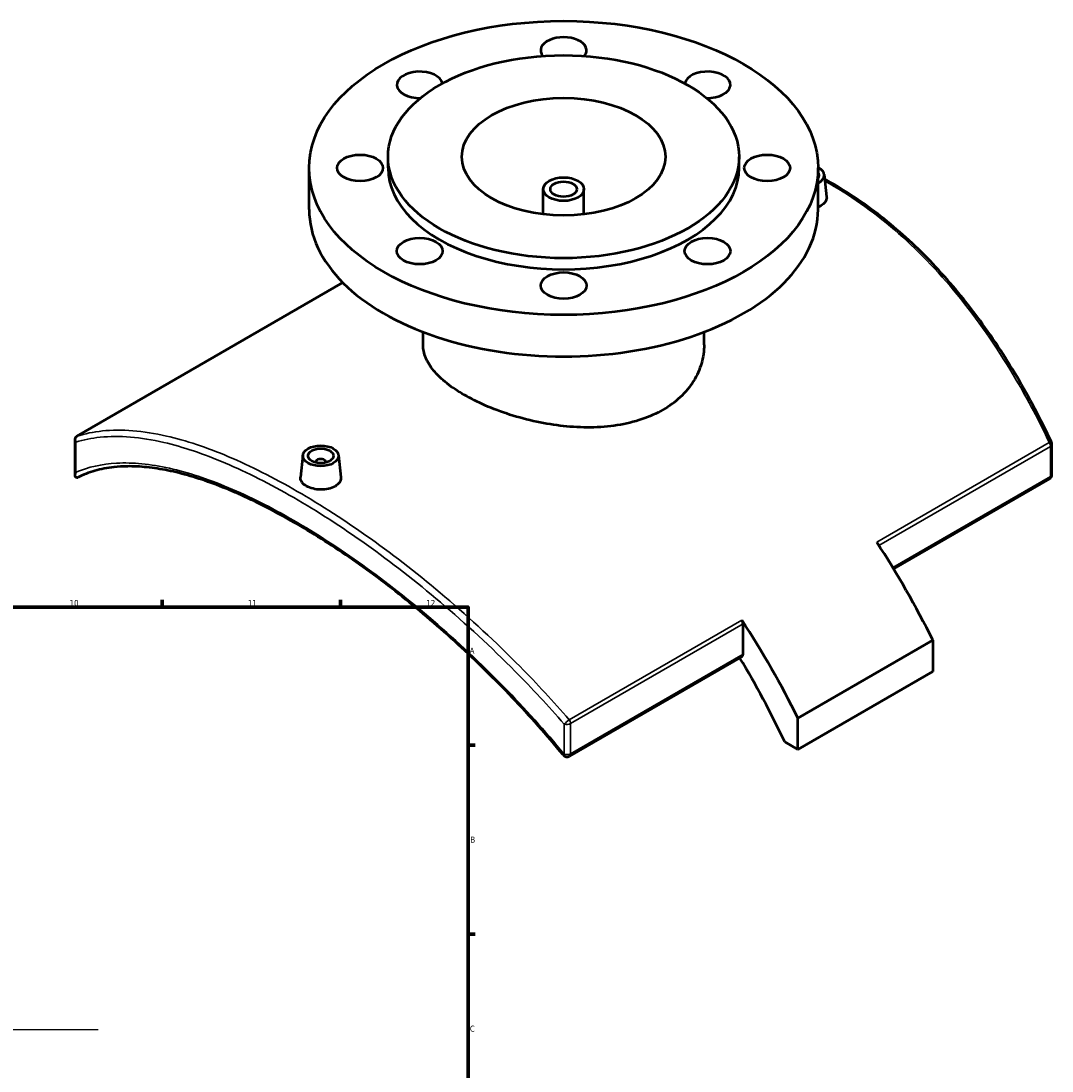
# Model space of a CAD drawing. Header units: millimetres. Extents: x -519 to 1053, y -190 to 828.
# Tile 9 of 9: x 645 to 1051, y 392 to 804. Entities that reach past the tile are written whole.
import ezdxf

# ---------------------------------------------------------------- set-up
doc = ezdxf.new("R2010")
doc.units = ezdxf.units.MM
for name, color, linetype, lineweight in [('Border (ANSI)', 7, 'Continuous', 70), ('Sketch Geometry (ANSI)', 7, 'Continuous', 25), ('Visible (ANSI)', 7, 'Continuous', 50), ('Visible Narrow (ANSI)', 7, 'Continuous', 35)]:
    doc.layers.add(name, color=color, linetype=linetype, lineweight=lineweight)
doc.styles.add('Note Text (ANSI)', font='tahoma.ttf')

# ---------------------------------------------------------------- blocks, each defined once
blk = doc.blocks.new('Borders Default Border')
at = {"layer": 'Border (ANSI)'}
for p, q in [((700.83, 574), (700.83, 576.8)), ((770.92, 574), (770.92, 576.8)), ((821, 519.75), (823.8, 519.75)), ((821, 445.5), (823.8, 445.5))]:
    blk.add_line(p, q, dxfattribs=at)
at = {"layer": 'Border (ANSI)', "flags": 128}
blk.add_lwpolyline([(20, 20), (20, 574), (821, 574), (821, 20), (20, 20)], dxfattribs=at)
at = {"layer": 'Border (ANSI)', "color": 5, "true_color": 0x0000ff, "char_height": 2.4, "attachment_point": 7, "style": 'Note Text (ANSI)'}
for s, insert in [('10', (664.35, 574.35)), ('11', (734.43, 574.4)), ('12', (804.52, 574.4)), ('A', (821.58, 555.68)), ('B', (821.87, 481.43)), ('C', (821.71, 407.13))]:
    blk.add_mtext(s, dxfattribs=dict(at, insert=insert))

msp = doc.modelspace()

# ---------------------------------------------------------------- linework, layer by layer
at = {"layer": 'Sketch Geometry (ANSI)'}
msp.add_line((255.79, 408.04), (675.59, 408.04), dxfattribs=at)
at = {"layer": 'Visible (ANSI)'}
for p, q in [((789.56, 746.51), (789.56, 750.92)), ((927.56, 746.51), (927.56, 750.92)), ((758.56, 730.18), (758.56, 746.51)), ((958.56, 730.18), (958.56, 746.51)), ((961, 743.9), (961.93, 735.23)), ((850.56, 728.29), (850.56, 738.18)), ((866.56, 728.29), (866.56, 738.18)), ((667.29, 641.1), (771.82, 701.45)), ((803.36, 676.96), (803.36, 682.04)), ((913.76, 676.96), (913.76, 682.04)), ((666.6, 625.64), (666.6, 639.87)), ((1050.51, 626.08), (1050.51, 637.93)), ((756.11, 633.67), (755.18, 624.98)), ((770.08, 633.67), (771.01, 625)), ((761.1, 630.97), (761.1, 630.78)), ((765.1, 630.97), (765.1, 630.78)), ((1049.51, 624.35), (988.26, 588.99)), ((929.09, 555.5), (929.09, 567.35)), ((1003.69, 560.96), (950.66, 530.34)), ((1003.69, 560.96), (1003.69, 548.72)), ((928.68, 554.58), (860.87, 515.44)), ((1003.69, 548.72), (950.66, 518.1)), ((950.66, 518.1), (950.66, 530.34)), ((945.45, 521.1), (950.66, 518.1))]:
    msp.add_line(p, q, dxfattribs=at)
for centre, start, end in [((1048.51, 637.93), 0, 25.3067), ((1048.51, 626.08), 300, 0), ((859.87, 517.17), 219.2386, 300)]:
    msp.add_arc(centre, 2, start, end, dxfattribs=at)
for centre, major_axis in [((858.56, 746.51), (100, 0)), ((858.56, 750.92), (69, 0)), ((858.56, 750.92), (40, 0)), ((778.56, 746.51), (9, 0)), ((938.56, 746.51), (-9, 0)), ((858.56, 738.18), (8, 0)), ((858.56, 738.18), (5.2, 0)), ((801.99, 713.85), (9, 0)), ((915.12, 713.85), (9, 0)), ((858.56, 700.32), (9, 0)), ((763.1, 633.42), (-7, 0)), ((763.1, 633.42), (5, 0))]:
    msp.add_ellipse(centre, major_axis=major_axis, ratio=0.57735, dxfattribs=at)
for centre, major_axis, start_param, end_param in [((858.56, 792.7), (-9, 0), 2.700203, 6.724575), ((801.99, 779.17), (-9, 0), 3.252676, 7.887418), ((915.12, 779.17), (-9, 0), 1.53736, 6.172102), ((954.01, 743.65), (7, 0), 5.418205, 7.1483), ((858.56, 746.51), (-69, 0), 0, 3.141593), ((954.01, 743.65), (5, 0), 5.851154, 6.715217), ((858.56, 730.18), (-100, 0), 0, 3.141593), ((763.1, 630.97), (-2, 0), 2.963882, 6.460896), ((885.07, 519.64), (107.5, -186.2), 1.461157, 1.668216), ((927.68, 568.16), (1, -1.73), 0.785398, 1.668216), ((832.04, 489.03), (-107.5, 186.2), 4.60275, 4.809809), ((832.04, 489.03), (100, -173.21), 1.425655, 1.613093), ((927.68, 556.32), (1, -1.73), 0, 0.785398)]:
    msp.add_ellipse(centre, major_axis=major_axis, ratio=0.57735, start_param=start_param, end_param=end_param, dxfattribs=at)
for points, knots in [([(1050.32, 638.79), (1048.23, 643.2), (1046.06, 647.55), (1041.54, 656.1), (1039.2, 660.3), (1034.34, 668.52), (1031.83, 672.54), (1026.64, 680.39), (1023.96, 684.21), (1018.44, 691.63), (1015.61, 695.24), (1009.77, 702.2), (1006.78, 705.56), (1000.65, 712.01), (997.51, 715.11), (991.11, 721.02), (987.84, 723.83), (981.18, 729.15), (977.79, 731.66), (970.9, 736.37), (967.41, 738.56), (962.99, 741.1), (962.09, 741.6), (961.2, 742.1)], [4.572303, 4.572303, 4.572303, 4.572303, 6.051366, 6.051366, 7.530428, 7.530428, 9.00949, 9.00949, 10.488553, 10.488553, 11.967615, 11.967615, 13.446677, 13.446677, 14.925739, 14.925739, 16.404802, 16.404802, 17.883864, 17.883864, 19.362926, 19.362926, 19.7357, 19.7357, 19.7357, 19.7357]), ([(961.93, 735.23), (961.94, 735.13), (961.95, 735.03), (961.95, 734.34), (961.75, 733.71), (960.94, 732.56), (960.33, 732.04), (959.63, 731.63)], [6.5264859, 6.5264859, 6.5264859, 6.5264859, 6.575354, 6.575354, 6.8742938, 6.8742938, 7.1732337, 7.1732337, 7.1732337, 7.1732337]), ([(897.59, 651.46), (895.13, 650.04), (892.35, 648.78), (886.3, 646.74), (883.04, 645.95), (876.24, 644.89), (872.7, 644.62), (865.58, 644.53), (862.01, 644.73), (855.1, 645.46), (851.53, 646.03), (844.42, 647.55), (840.87, 648.49), (834.07, 650.66), (830.81, 651.89), (824.77, 654.52), (821.99, 655.93), (817.06, 658.77), (814.75, 660.3), (810.7, 663.5), (808.94, 665.17), (806.13, 668.55), (805.07, 670.26), (803.68, 673.66), (803.36, 675.34), (803.36, 676.96)], [0, 0, 0, 0, 1.044796, 1.044796, 2.089593, 2.089593, 3.134389, 3.134389, 4.179185, 4.179185, 5.223818, 5.223818, 6.268451, 6.268451, 7.313085, 7.313085, 8.357718, 8.357718, 9.402351, 9.402351, 10.446984, 10.446984, 11.491618, 11.491618, 12.536251, 12.536251, 12.536251, 12.536251]), ([(913.76, 676.96), (913.76, 674.6), (913.43, 672.16), (912.04, 667.33), (910.98, 664.95), (908.17, 660.46), (906.41, 658.35), (902.36, 654.56), (900.05, 652.88), (897.59, 651.46)], [29.251687, 29.251687, 29.251687, 29.251687, 30.296483, 30.296483, 31.341279, 31.341279, 32.386075, 32.386075, 33.430872, 33.430872, 33.430872, 33.430872]), ([(666.91, 638.82), (666.91, 638.83), (666.91, 638.83), (666.8, 639.01), (666.71, 639.2), (666.61, 639.59), (666.59, 639.78), (666.61, 640.19), (666.67, 640.4), (666.88, 640.76), (667.01, 640.91), (667.18, 641.03)], [-0.2883684, -0.2883684, -0.2883684, -0.2883684, -0.2876682, -0.2876682, -0.2190213, -0.2190213, -0.1515296, -0.1515296, -0.0725334, -0.0725334, 0, 0, 0, 0]), ([(858.32, 515.9), (855.15, 519.79), (851.9, 523.61), (845.25, 531.14), (841.85, 534.84), (834.95, 542.1), (831.44, 545.66), (824.33, 552.62), (820.74, 556.02), (813.48, 562.65), (809.82, 565.88), (802.46, 572.15), (798.77, 575.19), (791.37, 581.07), (787.66, 583.91), (780.27, 589.37), (776.58, 591.99), (769.25, 596.99), (765.61, 599.38), (758.39, 603.9), (754.81, 606.04), (747.75, 610.05), (744.27, 611.92), (737.42, 615.4), (734.05, 617), (727.44, 619.92), (724.21, 621.24), (717.89, 623.58), (714.8, 624.6), (708.8, 626.35), (705.88, 627.08), (700.22, 628.23), (697.47, 628.65), (692.18, 629.2), (689.62, 629.32), (685.32, 629.26), (683.53, 629.16), (679.19, 628.67), (676.71, 628.19), (672, 626.86), (669.76, 626), (667.63, 624.95)], [4.315605, 4.315605, 4.315605, 4.315605, 5.829519, 5.829519, 7.343433, 7.343433, 8.857347, 8.857347, 10.371261, 10.371261, 11.885175, 11.885175, 13.399089, 13.399089, 14.913003, 14.913003, 16.426917, 16.426917, 17.940831, 17.940831, 19.454745, 19.454745, 20.968659, 20.968659, 22.482573, 22.482573, 23.996487, 23.996487, 25.5104, 25.5104, 27.024314, 27.024314, 28.538228, 28.538228, 30.052142, 30.052142, 31.187578, 31.187578, 32.890731, 32.890731, 34.593884, 34.593884, 34.593884, 34.593884]), ([(667.18, 624.84), (667.08, 624.84), (667, 624.86), (666.81, 624.95), (666.74, 625.04), (666.6, 625.34), (666.58, 625.6), (666.65, 626.24), (666.76, 626.6), (666.91, 626.97), (666.91, 626.97), (666.91, 626.98)], [-0.577543, -0.577543, -0.577543, -0.577543, -0.5160915, -0.5160915, -0.4024521, -0.4024521, -0.2041519, -0.2041519, 0, 0, 0.0015349, 0.0015349, 0.0015349, 0.0015349]), ([(667.18, 624.84), (667.19, 624.84), (667.19, 624.84), (667.28, 624.84), (667.36, 624.85), (667.51, 624.9), (667.57, 624.92), (667.63, 624.95)], [0.36608376, 0.36608376, 0.36608376, 0.36608376, 0.36828299, 0.36828299, 0.41101172, 0.41101172, 0.43959787, 0.43959787, 0.43959787, 0.43959787]), ([(768.71, 621.41), (768.01, 621), (767.11, 620.65), (765.16, 620.21), (764.09, 620.11), (762.1, 620.14), (761.04, 620.28), (759.09, 620.77), (758.19, 621.13), (756.79, 621.94), (756.18, 622.45), (755.36, 623.55), (755.16, 624.15), (755.16, 624.8), (755.17, 624.89), (755.18, 624.98)], [0, 0, 0, 0, 0.29894, 0.29894, 0.59788, 0.59788, 0.896709, 0.896709, 1.195539, 1.195539, 1.494369, 1.494369, 1.793198, 1.793198, 1.841577, 1.841577, 1.841577, 1.841577]), ([(771.01, 625), (771.02, 624.9), (771.03, 624.8), (771.03, 624.12), (770.83, 623.49), (770.03, 622.34), (769.42, 621.81), (768.71, 621.41)], [4.135408, 4.135408, 4.135408, 4.135408, 4.1842761, 4.1842761, 4.4832159, 4.4832159, 4.7821558, 4.7821558, 4.7821558, 4.7821558])]:
    msp.add_open_spline(points, degree=3, knots=knots, dxfattribs=at)
for points in [[(959.63, 731.63), (959.31, 731.45), (958.95, 731.27), (958.55, 731.12)], [(667.29, 641.1), (667.26, 641.08), (667.22, 641.05), (667.18, 641.03)]]:
    msp.add_open_spline(points, degree=3, dxfattribs=at)
at = {"layer": 'Visible Narrow (ANSI)'}
for p, q in [((666.91, 626.98), (666.91, 638.82)), ((1049.41, 638.67), (981.61, 599.53)), ((982.49, 598.18), (1049.93, 637.11)), ((1049.93, 637.11), (1049.93, 625.27)), ((1049.93, 625.27), (987.96, 589.49)), ((928.57, 568.91), (860.77, 529.76)), ((861.28, 528.2), (929.09, 567.35)), ((929.09, 555.5), (861.28, 516.35)), ((858.79, 528.04), (858.79, 516.2)), ((861.28, 516.35), (861.28, 528.2))]:
    msp.add_line(p, q, dxfattribs=at)
for centre, major_axis, ratio, start_param, end_param in [((1048.51, 637.93), (1.81, 0.85), 0.174433, 0, 0.970693), ((1048.51, 637.93), (1, -1.73), 0.57735, 0.785398, 1.668216), ((1048.51, 637.93), (2, 0), 0.57735, 5.497787, 6.283185), ((1048.51, 626.08), (1, -1.73), 0.57735, 0, 0.785398), ((1048.51, 626.08), (2, 0), 0.57735, 5.497787, 6.283185), ((859.87, 529.02), (-1.51, -1.31), 0.017815, 0.757934, 2.192729), ((859.87, 529.02), (2, 0), 0.57735, 4.142171, 5.497787), ((859.87, 529.02), (-1, 1.73), 0.57735, 3.926991, 4.809809), ((859.87, 517.17), (-1.55, -1.27), 0.050796, 0, 0.759008), ((859.87, 517.17), (-2, 0), 0.57735, 1.000579, 2.356194), ((859.87, 517.17), (1, -1.73), 0.57735, 0, 0.785398)]:
    msp.add_ellipse(centre, major_axis=major_axis, ratio=ratio, start_param=start_param, end_param=end_param, dxfattribs=at)
for points, knots in [([(961.27, 741.4), (961.92, 741.04), (962.56, 740.67), (963.21, 740.3), (972.56, 734.9), (981.62, 728.34), (998.85, 713.14), (1007.02, 704.51), (1022.52, 685.24), (1029.82, 674.54), (1041.1, 655.3), (1045.41, 647.11), (1049.41, 638.67)], [-19.587652, -19.587652, -19.587652, -19.587652, -19.316692, -19.316692, -19.316692, -15.386079, -15.386079, -11.455471, -11.455471, -7.39025, -7.39025, -4.572303, -4.572303, -4.572303, -4.572303]), ([(860.77, 529.76), (854.55, 536.92), (848.09, 543.88), (831.89, 560.27), (821.97, 569.46), (802.21, 586.26), (792.37, 593.93), (772.9, 607.83), (763.26, 614.06), (753.9, 619.46), (744.55, 624.86), (735.49, 629.43), (718.26, 636.72), (710.09, 639.44), (693.24, 643.31), (684.81, 643.99), (673.75, 642.81), (670.43, 642.12), (667.29, 641.1)], [-30.735161, -30.735161, -30.735161, -30.735161, -27.91657, -27.91657, -23.851697, -23.851697, -19.921211, -19.921211, -15.990719, -15.990719, -15.990719, -12.060228, -12.060228, -8.129741, -8.129741, -3.368999, -3.368999, -1.151176, -1.151176, -1.151176, -1.151176]), ([(666.91, 638.82), (669.9, 639.75), (673.06, 640.38), (683.88, 641.49), (692.24, 640.79), (708.97, 636.91), (717.08, 634.19), (734.19, 626.92), (743.2, 622.38), (752.49, 617.01), (761.78, 611.65), (771.37, 605.46), (790.74, 591.66), (800.51, 584.05), (820.18, 567.39), (830.05, 558.29), (846.17, 542.03), (852.6, 535.14), (858.79, 528.04)], [1.246304, 1.246304, 1.246304, 1.246304, 3.368999, 3.368999, 8.129741, 8.129741, 12.060228, 12.060228, 15.990719, 15.990719, 15.990719, 19.921211, 19.921211, 23.851697, 23.851697, 27.91657, 27.91657, 30.735161, 30.735161, 30.735161, 30.735161]), ([(858.79, 516.2), (851.29, 525.36), (843.33, 534.21), (826.11, 551.84), (816.78, 560.55), (798.17, 576.52), (788.88, 583.8), (770.47, 597), (761.35, 602.92), (752.49, 608.03), (743.63, 613.15), (735.04, 617.46), (718.67, 624.34), (710.91, 626.9), (696.16, 630.19), (689.22, 630.87), (677.05, 630.21), (671.72, 629.03), (666.91, 626.98)], [4.315605, 4.315605, 4.315605, 4.315605, 7.866157, 7.866157, 11.729935, 11.729935, 15.47665, 15.47665, 19.22337, 19.22337, 19.22337, 22.97009, 22.97009, 26.716805, 26.716805, 30.580582, 30.580582, 34.131132, 34.131132, 34.131132, 34.131132])]:
    msp.add_open_spline(points, degree=3, knots=knots, dxfattribs=at)

# ---------------------------------------------------------------- block references
msp.add_blockref('Borders Default Border', (0, 0))

doc.saveas('drawing.dxf')
